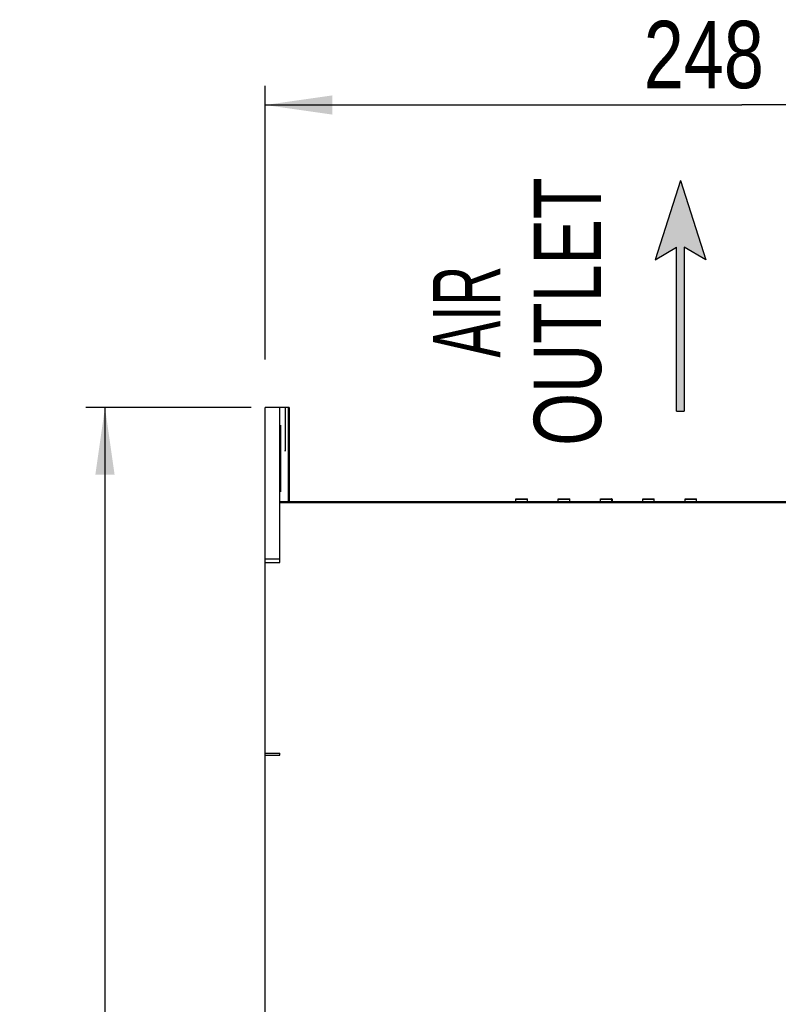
# Model space of a CAD drawing. Extents: x 0 to 420, y 0 to 297.
# Tile 16 of 41: x 135 to 175, y 174 to 225. Entities that reach past the tile are written whole.
import ezdxf
from ezdxf.enums import TextEntityAlignment as Align

# ---------------------------------------------------------------- set-up
doc = ezdxf.new("R2010")
doc.units = 0
doc.header["$LTSCALE"] = 23.1
doc.layers.get('0').update_dxf_attribs({"linetype": 'CONTINUOUS'})
doc.styles.get("Standard").update_dxf_attribs({"font": 'txt', "width": 0.8})
doc.styles.add('TEXTSTYLE_1', font='txt', dxfattribs={"width": 0.8})
doc.dimstyles.get("Standard").update_dxf_attribs({"dimtxt": 2.5, "dimasz": 2.5, "dimexe": 1.25, "dimexo": 0.625, "dimtad": 1, "dimcen": 2.5, "dimazin": 3, "dimtfac": 1, "dimtmove": 0, "dimatfit": 3})

# ---------------------------------------------------------------- blocks, each defined once
blk = doc.blocks.new('_FILLED')
at = {"color": 0, "linetype": 'BYBLOCK'}
blk.add_solid([(0, 0), (-1, 0.143), (-1, -0.143)], dxfattribs=at)
blk = doc.blocks.new('*D9')
at = {"color": 2, "linetype": 'CONTINUOUS'}
for p, q in [((148.196, 207.085), (148.196, 221.33)), ((197.796, 185.466), (197.796, 221.33)), ((148.196, 220.33), (172.996, 220.33)), ((197.796, 220.33), (172.996, 220.33))]:
    blk.add_line(p, q, dxfattribs=at)
at = {"color": 2, "linetype": 'CONTINUOUS', "xscale": 3.5, "yscale": 3.5, "zscale": 3.5, "rotation": 180}
blk.add_blockref('_FILLED', (148.196, 220.33), dxfattribs=at)
at = {"color": 2, "linetype": 'CONTINUOUS', "xscale": 3.5, "yscale": 3.5, "zscale": 3.5}
blk.add_blockref('_FILLED', (197.796, 220.33), dxfattribs=at)
at = {"color": 5, "linetype": 'CONTINUOUS', "width": 0.8}
blk.add_text('248', height=3.5, dxfattribs=at).set_placement((167.889, 221.205))
blk = doc.blocks.new('*D13')
at = {"color": 2, "linetype": 'CONTINUOUS'}
for p, q in [((147.472, 204.6), (138.861, 204.6)), ((139.861, 204.6), (139.861, 162.7)), ((139.861, 120.8), (139.861, 162.7)), ((174.263, 120.8), (138.861, 120.8))]:
    blk.add_line(p, q, dxfattribs=at)
at = {"color": 2, "linetype": 'CONTINUOUS', "xscale": 3.5, "yscale": 3.5, "zscale": 3.5}
for p, rotation in [((139.861, 204.6), 90), ((139.861, 120.8), 270)]:
    blk.add_blockref('_FILLED', p, dxfattribs=dict(at, rotation=rotation))
at = {"color": 5, "linetype": 'CONTINUOUS', "width": 0.8}
blk.add_text('419', height=3.5, rotation=90, dxfattribs=at).set_placement((138.986, 155.257))
blk = doc.blocks.new('ARROW_BL2', base_point=(169.797, 210.406))
at = {"color": 7, "linetype": 'CONTINUOUS'}
for p, q in [((169.797, 216.406), (168.481, 212.279)), ((169.797, 216.406), (171.114, 212.279)), ((168.481, 212.279), (169.598, 212.943)), ((169.598, 204.406), (169.598, 212.943)), ((169.997, 212.943), (169.997, 204.406)), ((171.114, 212.279), (169.997, 212.943)), ((169.598, 204.406), (169.997, 204.406))]:
    blk.add_line(p, q, dxfattribs=at)
for points in [[(168.481, 212.279), (169.797, 216.406), (169.598, 212.943)], [(169.598, 212.943), (169.797, 216.406), (169.997, 212.943)], [(169.797, 216.406), (171.114, 212.279), (169.997, 212.943)], [(169.598, 204.406), (169.598, 212.943), (169.997, 212.943)], [(169.997, 212.943), (169.997, 204.406), (169.598, 204.406)]]:
    blk.add_solid(points, dxfattribs=at)

msp = doc.modelspace()

# ---------------------------------------------------------------- linework, layer by layer
at = {"color": 7, "linetype": 'CONTINUOUS'}
for p, q in [((148.196, 186.518), (148.196, 204.6)), ((149.434, 204.6), (148.196, 204.6)), ((148.95, 196.531), (148.95, 204.6)), ((149.226, 204.6), (149.226, 202.863)), ((149.249, 202.863), (149.249, 204.6)), ((149.386, 204.6), (149.386, 199.7)), ((149.434, 204.6), (149.434, 199.7)), ((148.983, 203.33), (148.982, 203.137)), ((148.984, 203.443), (148.983, 203.33)), ((149.002, 203.443), (149, 203.538)), ((149.004, 203.33), (149.002, 203.443)), ((149.005, 203.137), (149.004, 203.33)), ((148.982, 203.137), (148.981, 202.389)), ((149.005, 202.389), (149.005, 203.137)), ((149.226, 202.863), (149.227, 202.67)), ((149.248, 202.67), (149.249, 202.863)), ((148.981, 202.389), (148.979, 202.255)), ((149.005, 202.389), (148.981, 202.389)), ((149.008, 202.255), (149.005, 202.389)), ((149.227, 202.67), (149.229, 202.557)), ((149.229, 202.557), (149.23, 202.463)), ((149.247, 202.557), (149.248, 202.67)), ((148.974, 201.915), (148.973, 201.718)), ((148.976, 202.096), (148.974, 201.915)), ((148.979, 202.255), (148.976, 202.096)), ((149.01, 202.096), (149.008, 202.255)), ((149.012, 201.915), (149.01, 202.096)), ((149.013, 201.718), (149.012, 201.915)), ((148.973, 201.718), (148.972, 201.511)), ((148.972, 201.511), (148.972, 201.302)), ((148.972, 201.302), (148.973, 201.095)), ((149.014, 201.511), (149.013, 201.718)), ((149.013, 201.095), (149.014, 201.302)), ((149.014, 201.302), (149.014, 201.511)), ((148.973, 201.095), (148.974, 200.897)), ((148.974, 200.897), (148.976, 200.715)), ((149.01, 200.715), (149.012, 200.897)), ((149.012, 200.897), (149.013, 201.095)), ((148.976, 200.715), (148.978, 200.554)), ((148.978, 200.554), (148.981, 200.419)), ((149.008, 200.554), (149.01, 200.715)), ((161.236, 199.7), (161.236, 199.85)), ((161.236, 199.85), (161.836, 199.85)), ((161.836, 199.7), (161.836, 199.85)), ((163.436, 199.7), (163.436, 199.85)), ((163.436, 199.85), (164.036, 199.85)), ((164.036, 199.7), (164.036, 199.85)), ((165.636, 199.7), (165.636, 199.85)), ((165.636, 199.85), (166.211, 199.85)), ((166.236, 199.825), (166.236, 199.7)), ((167.836, 199.7), (167.836, 199.85)), ((167.836, 199.85), (168.436, 199.85)), ((168.436, 199.7), (168.436, 199.85)), ((170.036, 199.7), (170.036, 199.85)), ((170.036, 199.85), (170.636, 199.85)), ((170.636, 199.7), (170.636, 199.85)), ((148.95, 199.7), (197.195, 199.7)), ((148.95, 196.714), (148.196, 196.714)), ((148.196, 196.531), (148.95, 196.531)), ((148.195, 138.282), (148.195, 186.8)), ((148.195, 186.518), (148.95, 186.518)), ((148.196, 186.618), (148.95, 186.618)), ((148.95, 186.518), (148.95, 186.618))]:
    msp.add_line(p, q, dxfattribs=at)
at = {"color": 9, "linetype": 'CONTINUOUS'}
for p, q in [((149.005, 203), (148.981, 203)), ((149.249, 203), (149.226, 203)), ((161.236, 199.825), (161.836, 199.825)), ((163.436, 199.825), (164.036, 199.825)), ((165.636, 199.825), (166.236, 199.825)), ((166.211, 199.85), (166.211, 199.7)), ((167.836, 199.825), (168.436, 199.825)), ((170.036, 199.825), (170.636, 199.825)), ((148.95, 199.65), (191.226, 199.65))]:
    msp.add_line(p, q, dxfattribs=at)
at = {"color": 7, "linetype": 'CONTINUOUS'}
for points in [[(148.993, 203.68), (148.993, 203.679), (148.991, 203.672), (148.99, 203.659), (148.989, 203.638), (148.988, 203.611), (148.987, 203.577), (148.986, 203.538), (148.984, 203.443)], [(149, 203.538), (149, 203.577), (148.998, 203.611), (148.997, 203.638), (148.996, 203.659), (148.995, 203.672), (148.994, 203.679), (148.993, 203.68)], [(149.23, 202.463), (149.231, 202.423), (149.232, 202.39), (149.233, 202.363), (149.235, 202.342), (149.236, 202.328), (149.237, 202.321), (149.238, 202.32)], [(149.238, 202.32), (149.238, 202.321), (149.239, 202.328), (149.241, 202.342), (149.242, 202.363), (149.243, 202.39), (149.244, 202.423), (149.245, 202.463), (149.247, 202.557)], [(148.981, 200.419), (148.983, 200.362), (148.984, 200.313), (148.986, 200.273), (148.988, 200.241), (148.99, 200.219), (148.991, 200.205), (148.993, 200.2)], [(148.993, 200.2), (148.995, 200.205), (148.997, 200.219), (148.999, 200.241), (149, 200.273), (149.002, 200.313), (149.004, 200.362), (149.005, 200.419), (149.008, 200.554)]]:
    msp.add_lwpolyline(points, dxfattribs=at)
msp.add_arc((166.211, 199.825), 0.025, 0, 90, dxfattribs=at)

# ---------------------------------------------------------------- block references
at = {"color": 2, "linetype": 'CONTINUOUS'}
msp.add_blockref('ARROW_BL2', (169.797, 210.406), dxfattribs=at)

# ---------------------------------------------------------------- texts
at = {"color": 5, "linetype": 'CONTINUOUS', "style": 'TEXTSTYLE_1'}
for s, width, p in [('OUTLET', 0.755556, (165.668, 209.578)), ('AIR', 0.611111, (160.418, 209.578))]:
    msp.add_text(s, height=3.5, rotation=90, dxfattribs=dict(at, width=width)).set_placement(p, align=Align.CENTER)

# ---------------------------------------------------------------- dimensions: what is measured, and where the dimension line sits
at = {"color": 2, "linetype": 'CONTINUOUS'}
for base, p1, p2, angle, picture, middle in [((148.196, 220.33), (197.796, 185.466), (148.196, 207.085), 180, '*D9', (172.089, 222.955)), ((139.861, 120.8), (147.472, 204.6), (174.263, 120.8), 270, '*D13', (137.236, 159.457))]:
    dim = msp.add_linear_dim(base=base, p1=p1, p2=p2, angle=angle, dimstyle='Standard', dxfattribs=at)
    dim.commit()
    dim.dimension.update_dxf_attribs({"geometry": picture, "text_midpoint": middle, "dimtype": 128})

doc.saveas('drawing.dxf')
